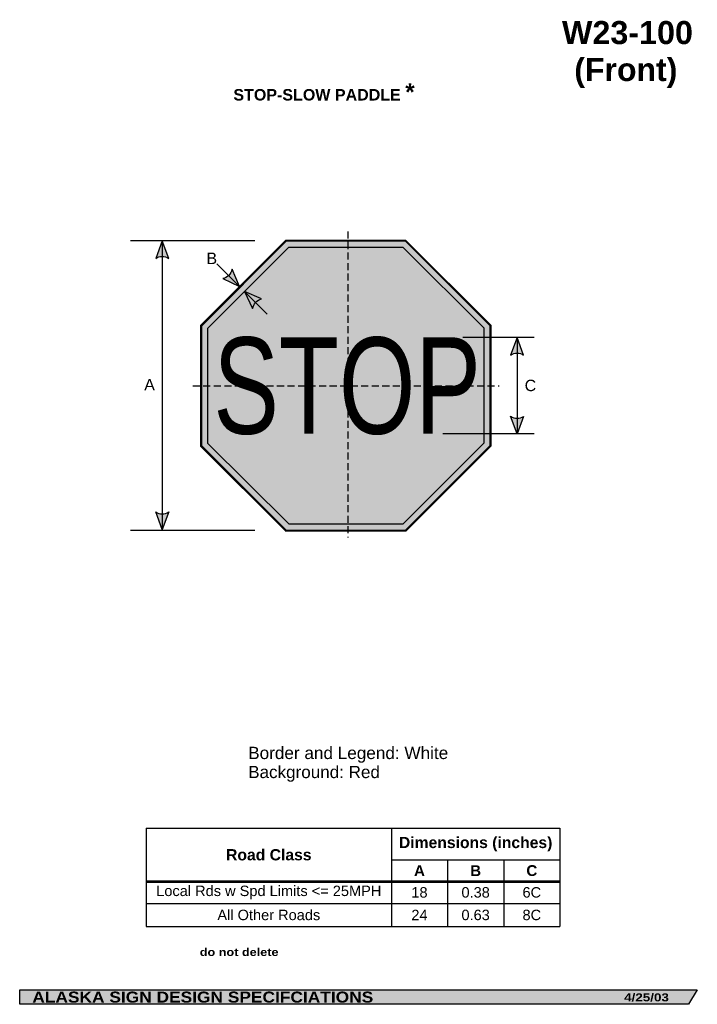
# Model space of a CAD drawing. Header units: feet. Extents: x 3.4 to 45.7, y 0.2 to 61.5.
import ezdxf
from ezdxf.enums import TextEntityAlignment as Align

# ---------------------------------------------------------------- set-up
doc = ezdxf.new("R2010")
doc.units = ezdxf.units.FT
doc.header["$MEASUREMENT"] = 0
doc.linetypes.add('DASHED2', pattern=[0.375, 0.25, -0.125])
doc.layers.add('Sign', color=7, linetype='Continuous')
doc.styles.add('ARIAL', font='arial.ttf')
doc.styles.add('ARIAL B', font='arialbd.ttf')
doc.styles.add('ARIAL BLACK B', font='ariblk.ttf')
doc.styles.add('ARIAL BLACK BI', font='ariblk.ttf')
doc.styles.add('FHWA SERIES C2000EX', font='txt')

# ---------------------------------------------------------------- blocks, each defined once
blk = doc.blocks.new('*T2')
at = {"color": 0, "linetype": 'ByBlock', "lineweight": -2, "transparency": 16777216}
for p, q in [((0, 0), (25.77533093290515, 0)), ((0, 0), (0, -6.121553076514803)), ((15.27533093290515, 0), (15.27533093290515, -6.121553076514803)), ((25.77533093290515, 0), (25.77533093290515, -6.121553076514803)), ((15.27533093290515, -1.973604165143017), (25.77533093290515, -1.973604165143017)), ((18.77533093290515, -1.973604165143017), (18.77533093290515, -6.121553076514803)), ((22.27533093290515, -1.973604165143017), (22.27533093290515, -6.121553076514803)), ((0, -3.305635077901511), (25.77533093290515, -3.305635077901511)), ((0, -4.68698334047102), (25.77533093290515, -4.68698334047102)), ((0, -6.121553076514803), (25.77533093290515, -6.121553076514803))]:
    blk.add_line(p, q, dxfattribs=at)
at = {"color": 18, "transparency": 16777216, "attachment_point": 5}
for s, insert, char_height, width, style in [('Dimensions (inches)', (20.52533093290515, -0.9868020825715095), 0.7, 10.38, 'ARIAL B'), ('Road Class', (7.637665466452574, -1.652817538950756), 0.7, 15.15533093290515, 'ARIAL B'), ('A', (17.02533093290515, -2.639619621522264), 0.675, 3.379999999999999, 'ARIAL B'), ('B', (20.52533093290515, -2.639619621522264), 0.675, 3.379999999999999, 'ARIAL B'), ('C', (24.02533093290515, -2.639619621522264), 0.675, 3.379999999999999, 'ARIAL B'), ('Local Rds w Spd Limits <= 25MPH', (7.637665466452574, -3.996309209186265), 0.65, 15.15533093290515, 'ARIAL'), ('18', (17.02533093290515, -3.996309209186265), 0.65, 3.379999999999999, 'ARIAL'), ('0.38', (20.52533093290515, -3.996309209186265), 0.65, 3.379999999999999, 'ARIAL'), ('6C', (24.02533093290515, -3.996309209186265), 0.65, 3.379999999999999, 'ARIAL'), ('All Other Roads', (7.637665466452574, -5.404268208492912), 0.65, 15.15533093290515, 'ARIAL'), ('24', (17.02533093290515, -5.404268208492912), 0.65, 3.379999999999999, 'ARIAL'), ('0.63', (20.52533093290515, -5.404268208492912), 0.65, 3.379999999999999, 'ARIAL'), ('8C', (24.02533093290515, -5.404268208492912), 0.65, 3.379999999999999, 'ARIAL')]:
    blk.add_mtext(s, dxfattribs=dict(at, insert=insert, char_height=char_height, width=width, style=style))

msp = doc.modelspace()

# ---------------------------------------------------------------- hatches: boundary and pattern name
h = msp.add_hatch(color=256)
h.dxf.hatch_style = 1
edge = h.paths.add_edge_path()
edge.add_line((12.72127034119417, 46.6697527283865), (12.31089274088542, 47.75868479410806))
edge.add_line((12.31089274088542, 47.75868479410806), (11.90334959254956, 46.66053681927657))
edge.add_arc((12.31909248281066, 46.06318999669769), 0.7277811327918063, 56.453865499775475, 124.837238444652, ccw=False)
h = msp.add_hatch(color=256)
h.dxf.hatch_style = 1
h.paths.add_polyline_path([(27.51317845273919, 29.67636050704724), (32.81400560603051, 34.98618007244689), (32.8076470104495, 42.48904032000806), (27.49782744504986, 47.78986747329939), (19.99496719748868, 47.78350887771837), (14.69414004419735, 42.47368931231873), (14.70049863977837, 34.97082906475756), (20.010318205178, 29.67000191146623)])
h.paths.add_polyline_path([(20.03495676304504, 29.72962752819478), (14.76008240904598, 34.99556865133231), (14.7537656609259, 42.4490507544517), (20.01970678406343, 47.72392510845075), (27.47318888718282, 47.73024185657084), (32.74806324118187, 42.46430073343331), (32.75437998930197, 35.01081863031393), (27.48843886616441, 29.73594427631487)], flags=16)
h.paths.add_polyline_path([(20.19198143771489, 30.10962919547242), (15.13981737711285, 35.15323719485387), (15.13376732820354, 42.29202607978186), (20.17737532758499, 47.34419014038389), (27.31616421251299, 47.3502401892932), (32.36832827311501, 42.30663218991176), (32.37437832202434, 35.16784330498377), (27.33077032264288, 30.11567924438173)], flags=0)
at = {"true_color": 0xffffff}
h = msp.add_hatch(color=7, dxfattribs=at)
h.dxf.hatch_style = 1
h.paths.add_polyline_path([(27.48843886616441, 29.73594427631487), (32.75437998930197, 35.01081863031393), (32.74806324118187, 42.46430073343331), (27.47318888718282, 47.73024185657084), (20.01970678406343, 47.72392510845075), (14.7537656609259, 42.4490507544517), (14.76008240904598, 34.99556865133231), (20.03495676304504, 29.72962752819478)])
h.paths.add_polyline_path([(20.19198143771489, 30.10962919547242), (15.13981737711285, 35.15323719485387), (15.13376732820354, 42.29202607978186), (20.17737532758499, 47.34419014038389), (27.31616421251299, 47.3502401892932), (32.36832827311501, 42.30663218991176), (32.37437832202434, 35.16784330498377), (27.33077032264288, 30.11567924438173)], flags=16)
at = {"true_color": 0xff4000}
h = msp.add_hatch(color=20, dxfattribs=at)
h.dxf.hatch_style = 1
h.paths.add_polyline_path([(27.33077032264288, 30.11567924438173), (32.37437832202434, 35.16784330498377), (32.36832827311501, 42.30663218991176), (27.31616421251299, 47.3502401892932), (20.17737532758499, 47.34419014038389), (15.13376732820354, 42.29202607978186), (15.13981737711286, 35.15323719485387), (20.19198143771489, 30.10962919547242)])
at = {"true_color": 0x000000}
h = msp.add_hatch(color=18, dxfattribs=at)
h.dxf.hatch_style = 1
edge = h.paths.add_edge_path()
edge.add_line((16.07762730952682, 45.4119431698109), (17.1285773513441, 44.9122564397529))
edge.add_line((17.1285773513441, 44.9122564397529), (16.66037884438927, 45.98594659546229))
edge.add_arc((15.94656104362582, 46.12782515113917), 0.7277811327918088, 280.3750150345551, 348.75838797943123, ccw=False)
at = {"true_color": 0xffffff}
h = msp.add_hatch(color=7, dxfattribs=at)
h.dxf.hatch_style = 1
edge = h.paths.add_edge_path()
edge.add_line((18.50584908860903, 44.13596567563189), (17.43933192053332, 44.60150187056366))
edge.add_line((17.43933192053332, 44.60150187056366), (17.94191088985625, 43.54346842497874))
edge.add_arc((18.65993268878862, 43.42468259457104), 0.7277811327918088, 102.22298877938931, 170.6063617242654, ccw=False)
h = msp.add_hatch(color=256)
h.dxf.hatch_style = 1
edge = h.paths.add_edge_path()
edge.add_line((34.83169819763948, 40.64100262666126), (34.42132059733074, 41.72993469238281))
edge.add_line((34.42132059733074, 41.72993469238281), (34.01377744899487, 40.63178671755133))
edge.add_arc((34.42952033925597, 40.03443989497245), 0.7277811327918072, 56.4538654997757, 124.83723844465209, ccw=False)
h = msp.add_hatch(color=256)
h.dxf.hatch_style = 1
edge = h.paths.add_edge_path()
edge.add_line((34.83169819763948, 36.81886675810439), (34.42132059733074, 35.72993469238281))
edge.add_line((34.42132059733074, 35.72993469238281), (34.01377744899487, 36.82808266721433))
edge.add_arc((34.42952033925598, 37.42542948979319), 0.7277811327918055, 235.1627615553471, 303.5461345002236)
h = msp.add_hatch(color=256)
h.dxf.hatch_style = 1
edge = h.paths.add_edge_path()
edge.add_line((12.72127034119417, 30.86053342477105), (12.31089274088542, 29.77160135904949))
edge.add_line((12.31089274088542, 29.77160135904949), (11.90334959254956, 30.86974933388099))
edge.add_arc((12.31909248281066, 31.46709615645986), 0.7277811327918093, 235.1627615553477, 303.5461345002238)
at = {"layer": 'Sign', "true_color": 0x000000}
msp.add_hatch(color=18, dxfattribs=at).paths.add_polyline_path([(3.430254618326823, 1.066867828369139), (45.65154520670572, 1.066867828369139), (45.10559972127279, 0.1671574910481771), (3.431652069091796, 0.1671574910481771)], flags=0)

# ---------------------------------------------------------------- linework, layer by layer
for p, q in [((11.31456840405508, 11.13794613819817), (37.08989933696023, 11.13794613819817)), ((11.31456840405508, 7.871154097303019), (37.08989933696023, 7.871154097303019)), ((11.31456840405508, 7.791590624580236), (37.08989933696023, 7.791590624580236))]:
    msp.add_line(p, q)
for points in [[(12.72127034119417, 46.6697527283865), (12.31089274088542, 47.75868479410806), (11.90334959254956, 46.66053681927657, -0.307560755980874), (12.72127034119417, 46.6697527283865, -4.141293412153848)], [(34.83169819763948, 40.64100262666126), (34.42132059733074, 41.72993469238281), (34.01377744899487, 40.63178671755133, -0.307560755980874), (34.83169819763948, 40.64100262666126, -4.141293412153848)], [(34.83169819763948, 36.81886675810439), (34.42132059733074, 35.72993469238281), (34.01377744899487, 36.82808266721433, 0.307560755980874), (34.83169819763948, 36.81886675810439, 4.141293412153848)], [(12.72127034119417, 30.86053342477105), (12.31089274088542, 29.77160135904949), (11.90334959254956, 30.86974933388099, 0.307560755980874), (12.72127034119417, 30.86053342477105, 4.141293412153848)]]:
    msp.add_lwpolyline(points, format="xyb")
for points in [[(27.49782744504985, 47.78986747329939), (19.99496719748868, 47.78350887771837), (14.69414004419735, 42.47368931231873), (14.70049863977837, 34.97082906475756), (20.010318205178, 29.67000191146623), (27.51317845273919, 29.67636050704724), (32.81400560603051, 34.98618007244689), (32.8076470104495, 42.48904032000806)], [(27.47318888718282, 47.73024185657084), (20.01970678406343, 47.72392510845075), (14.7537656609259, 42.4490507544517), (14.76008240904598, 34.99556865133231), (20.03495676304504, 29.72962752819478), (27.48843886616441, 29.73594427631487), (32.75437998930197, 35.01081863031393), (32.74806324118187, 42.46430073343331)]]:
    msp.add_lwpolyline(points, close=True)
at = {"color": 7, "true_color": 0xffffff}
msp.add_lwpolyline([(27.31616421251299, 47.3502401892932), (20.17737532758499, 47.34419014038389), (15.13376732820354, 42.29202607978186), (15.13981737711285, 35.15323719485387), (20.19198143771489, 30.10962919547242), (27.33077032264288, 30.11567924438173), (32.37437832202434, 35.16784330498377), (32.36832827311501, 42.30663218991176)], close=True, dxfattribs=at)
at = {"color": 18, "true_color": 0x000000}
msp.add_lwpolyline([(16.07762730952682, 45.4119431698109), (17.1285773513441, 44.9122564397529), (16.66037884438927, 45.98594659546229, -0.307560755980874), (16.07762730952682, 45.4119431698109, -4.141293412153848)], format="xyb", dxfattribs=at)
at = {"color": 7, "true_color": 0xffffff}
msp.add_lwpolyline([(18.50584908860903, 44.13596567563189), (17.43933192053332, 44.60150187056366), (17.94191088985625, 43.54346842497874, -0.307560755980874), (18.50584908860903, 44.13596567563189, -4.141293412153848)], format="xyb", dxfattribs=at)
at = {"layer": 'Sign', "color": 18, "lineweight": -3, "true_color": 0x000000}
for p, q in [((18.08172607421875, 47.75868479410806), (10.33172607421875, 47.75868479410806)), ((12.31089274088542, 47.77160135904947), (12.31089274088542, 29.77160135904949)), ((17.1285773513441, 44.9122564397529), (15.71436353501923, 46.32647025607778)), ((35.49293518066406, 41.73086547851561), (32.49293518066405, 41.73086547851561)), ((34.42132059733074, 41.72993469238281), (34.42132059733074, 35.72993469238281)), ((35.4942372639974, 35.72695922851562), (32.4942372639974, 35.72695922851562)), ((18.08172607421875, 29.70118459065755), (10.33172607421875, 29.70118459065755))]:
    msp.add_line(p, q, dxfattribs=at)
at = {"layer": 'Sign', "color": 7, "lineweight": -3, "true_color": 0xffffff}
for p, q in [((17.43933192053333, 44.60150187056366), (18.85354573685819, 43.18728805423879)), ((32.49293518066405, 41.73086547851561), (31.04176330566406, 41.73086547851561)), ((32.4942372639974, 35.72695922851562), (29.78590393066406, 35.72695922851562))]:
    msp.add_line(p, q, dxfattribs=at)
at = {"layer": 'Sign', "color": 18, "linetype": 'DASHED2', "lineweight": -3, "ltscale": 1.75, "true_color": 0x000000}
for points in [[(23.87339274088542, 48.34451802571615), (23.87339274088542, 29.26118469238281)], [(14.21240615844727, 38.72993469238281), (33.2957394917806, 38.72993469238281)]]:
    msp.add_lwpolyline(points, dxfattribs=at)
at = {"layer": 'Sign', "color": 250, "lineweight": -3, "true_color": 0x1f1a17}
msp.add_lwpolyline([(3.430254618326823, 1.066867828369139), (45.65154520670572, 1.066867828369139), (45.10559972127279, 0.1671574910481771), (3.431652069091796, 0.1671574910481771)], close=True, dxfattribs=at)

# ---------------------------------------------------------------- block references
msp.add_blockref('*T2', (11.31456840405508, 11.13794613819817))

# ---------------------------------------------------------------- texts
at = {"layer": 'Sign', "color": 18, "true_color": 0x000000}
for s, height, style, p, p2 in [('W23-100', 1.439537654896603, 'ARIAL B', (37.2191530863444, 60.02447001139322), (45.37915166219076, 60.02447001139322)), ('(Front)', 1.426882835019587, 'ARIAL B', (37.98960622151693, 57.72447077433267), (44.40960566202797, 57.72447077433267)), ('STOP-SLOW PADDLE', 0.714837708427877, 'ARIAL B', (16.74445724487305, 56.5077781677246), (27.17445627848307, 56.5077781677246)), ('*', 1.076045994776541, 'ARIAL B', (27.45445760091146, 56.5077781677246), (28.03945668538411, 56.5077781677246)), ('B', 0.7190477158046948, 'ARIAL', (15.06089274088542, 46.30910237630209), (15.73089218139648, 46.30910237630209)), ('A', 0.7174720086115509, 'ARIAL', (11.18589274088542, 38.43160247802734), (11.85589218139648, 38.43160247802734)), ('C', 0.7136713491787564, 'ARIAL', (34.89422607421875, 38.38993581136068), (35.61422602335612, 38.38993581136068)), ('Border and Legend: White', 0.764259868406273, 'ARIAL', (17.66807810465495, 15.45594024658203), (30.13239542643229, 15.45594024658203)), ('Background: Red', 0.760298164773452, 'ARIAL', (17.66807810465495, 14.2698720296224), (25.87525304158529, 14.2698720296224))]:
    msp.add_text(s, height=height, dxfattribs=dict(at, style=style)).set_placement(p, p2, align=Align.ALIGNED)
at = {"layer": 'Sign', "color": 7, "true_color": 0xffffff}
for s, height, style, p, p2 in [('STOP', 6.012064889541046, 'FHWA SERIES C2000EX', (15.49839274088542, 35.73216756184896), (32.16505940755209, 35.73216756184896)), ('do not delete', 0.4862221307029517, 'ARIAL BLACK B', (14.64922587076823, 3.179102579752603), (19.55589040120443, 3.179102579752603)), ('ALASKA SIGN DESIGN SPECIFCIATIONS', 0.6851755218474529, 'ARIAL BLACK BI', (4.215890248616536, 0.2745047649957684), (25.45913569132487, 0.2745047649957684)), ('4/25/03', 0.4958347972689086, 'ARIAL BLACK BI', (41.09279378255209, 0.3521741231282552), (43.881103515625, 0.3521741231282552))]:
    msp.add_text(s, height=height, dxfattribs=dict(at, style=style)).set_placement(p, p2, align=Align.ALIGNED)

doc.saveas('drawing.dxf')
